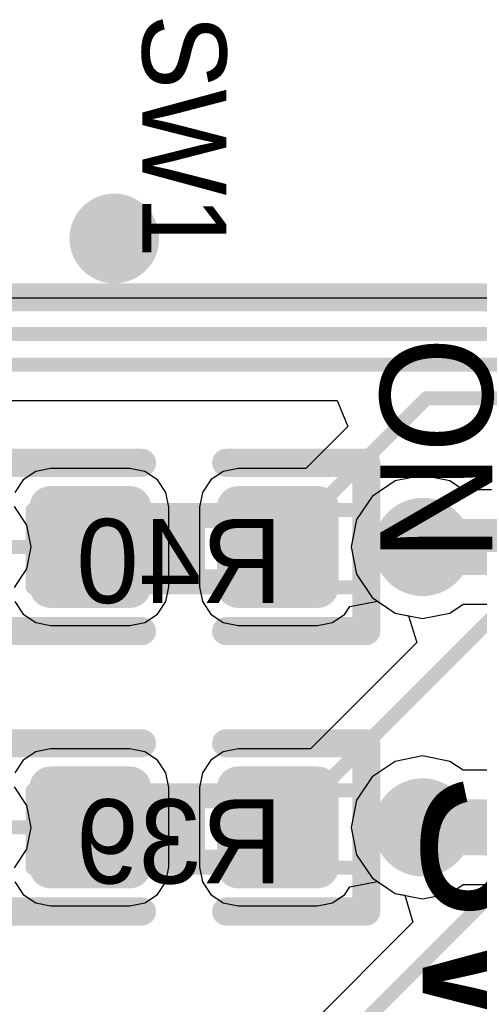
# Model space of a CAD drawing. Header units: millimetres. Extents: x 1.4 to 10.4, y 0 to 10.9.
# Tile 35 of 177: x 3.966 to 4.13, y 3.802 to 4.153. Entities that reach past the tile are written whole.
import ezdxf

# ---------------------------------------------------------------- set-up
doc = ezdxf.new("R2010")
doc.units = ezdxf.units.MM
doc.header["$MEASUREMENT"] = 0
for name, color, linetype in [('BottomLayer', 5, 'Continuous'), ('BottomOverlay', 54, 'Continuous'), ('BottomPaste', 16, 'Continuous'), ('BottomSolder', 6, 'Continuous'), ('DrillDrawing', 1, 'Continuous'), ('DrillGuide', 244, 'Continuous'), ('InternalPlane1', 76, 'Continuous'), ('InternalPlane2', 16, 'Continuous'), ('Mechanical31', 56, 'Continuous'), ('Mechanical32', 56, 'Continuous'), ('MultiLayer', 9, 'Continuous'), ('TopLayer', 1, 'Continuous'), ('TopOverlay', 2, 'Continuous')]:
    doc.layers.add(name, color=color, linetype=linetype)

msp = doc.modelspace()

# ---------------------------------------------------------------- linework, layer by layer
at = {"layer": 'BottomLayer'}
for p, q in [((5.6907209, 4.0537449), (3.8392791, 4.0537449)), ((3.805, 4.0172551), (4.0795184, 4.0172551)), ((4.0795184, 4.0172551), (4.0833453, 4.0080163)), ((4.0833453, 4.0080163), (4.0683112, 3.9929822)), ((3.977251, 3.9929822), (3.9719667, 3.9919311)), ((4.0055974, 3.9929822), (3.977251, 3.9929822)), ((4.0108817, 3.9919311), (4.0055974, 3.9929822)), ((4.0441802, 3.9929822), (4.0388959, 3.9919311)), ((4.0683112, 3.9929822), (4.0441802, 3.9929822)), ((3.9674868, 3.9889378), (3.9644935, 3.984458)), ((3.9719667, 3.9919311), (3.9674868, 3.9889378)), ((4.0153616, 3.9889378), (4.0108817, 3.9919311)), ((4.0183549, 3.9844579), (4.0153616, 3.9889378)), ((4.034416, 3.9889378), (4.0314227, 3.9844579)), ((4.0388959, 3.9919311), (4.034416, 3.9889378)), ((4.019406, 3.9791736), (4.0183549, 3.9844579)), ((4.0314227, 3.9844579), (4.0303716, 3.9791736)), ((4.019406, 3.9508272), (4.019406, 3.9791736)), ((4.0303716, 3.9791736), (4.0303716, 3.9508272)), ((4.0183549, 3.9455429), (4.019406, 3.9508272)), ((4.0303716, 3.9508272), (4.0314227, 3.9455429)), ((3.9644935, 3.9455428), (3.9674868, 3.941063)), ((4.0153616, 3.941063), (4.0183549, 3.9455429)), ((4.0314227, 3.9455429), (4.034416, 3.941063)), ((4.0822908, 3.941063), (4.0840831, 3.9437454)), ((4.0840831, 3.9437454), (4.093891, 3.9456964)), ((4.093891, 3.9456964), (4.1002455, 3.9414505)), ((3.9674868, 3.941063), (3.9719667, 3.9380697)), ((4.0108817, 3.9380697), (4.0153616, 3.941063)), ((4.034416, 3.941063), (4.0388959, 3.9380697)), ((4.0778109, 3.9380697), (4.0822908, 3.941063)), ((4.1002455, 3.9414505), (4.105007, 3.9405034)), ((4.105007, 3.9405034), (4.1079099, 3.9309339)), ((3.9719667, 3.9380697), (3.977251, 3.9370186)), ((3.977251, 3.9370186), (4.0055974, 3.9370186)), ((4.0055974, 3.9370186), (4.0108817, 3.9380697)), ((4.0388959, 3.9380697), (4.0441802, 3.9370186)), ((4.0441802, 3.9370186), (4.0725266, 3.9370186)), ((4.0725266, 3.9370186), (4.0778109, 3.9380697)), ((4.1079099, 3.9309339), (4.0699582, 3.8929822)), ((3.9719667, 3.8919311), (3.9674868, 3.8889378)), ((3.977251, 3.8929822), (3.9719667, 3.8919311)), ((4.0055974, 3.8929822), (3.977251, 3.8929822)), ((4.0108817, 3.8919311), (4.0055974, 3.8929822)), ((4.0153616, 3.8889378), (4.0108817, 3.8919311)), ((4.0388959, 3.8919311), (4.034416, 3.8889378)), ((4.0441802, 3.8929822), (4.0388959, 3.8919311)), ((4.0699582, 3.8929822), (4.0441802, 3.8929822)), ((3.9674868, 3.8889378), (3.9644935, 3.884458)), ((4.0183549, 3.8844579), (4.0153616, 3.8889378)), ((4.034416, 3.8889378), (4.0314227, 3.8844579)), ((4.019406, 3.8791736), (4.0183549, 3.8844579)), ((4.0314227, 3.8844579), (4.0303716, 3.8791736)), ((4.019406, 3.8508272), (4.019406, 3.8791736)), ((4.0303716, 3.8791736), (4.0303716, 3.8508272)), ((4.0183549, 3.8455429), (4.019406, 3.8508272)), ((4.0303716, 3.8508272), (4.0314227, 3.8455429)), ((3.9644935, 3.8455428), (3.9674868, 3.841063)), ((4.0153616, 3.841063), (4.0183549, 3.8455429)), ((4.0314227, 3.8455429), (4.034416, 3.841063)), ((4.0840831, 3.8437454), (4.093891, 3.8456964)), ((4.093891, 3.8456964), (4.1002455, 3.8414505)), ((4.0822908, 3.841063), (4.0840831, 3.8437454)), ((4.1002455, 3.8414505), (4.1036333, 3.8407766)), ((3.9674868, 3.841063), (3.9719667, 3.8380697)), ((3.9719667, 3.8380697), (3.977251, 3.8370186)), ((4.0055974, 3.8370186), (4.0108817, 3.8380697)), ((4.0108817, 3.8380697), (4.0153616, 3.841063)), ((4.034416, 3.841063), (4.0388959, 3.8380697)), ((4.0388959, 3.8380697), (4.0441802, 3.8370186)), ((4.0725266, 3.8370186), (4.0778109, 3.8380697)), ((4.0778109, 3.8380697), (4.0822908, 3.841063)), ((4.1036333, 3.8407766), (4.1065362, 3.8312072)), ((3.977251, 3.8370186), (4.0055974, 3.8370186)), ((4.0441802, 3.8370186), (4.0725266, 3.8370186)), ((4.1065362, 3.8312072), (4.0683112, 3.7929822))]:
    msp.add_line(p, q, dxfattribs=at)
for points, const_width in [([(3.994, 4.075, 1), (4.006, 4.075, 1)], 0.012), ([(4.110103, 4.018, 1), (4.112603, 4.018, 1)], 0.0025), ([(4.110103, 4.018, 1), (4.112603, 4.018, 1)], 0.0025), ([(3.9754794, 3.9791736, 1), (3.9790226, 3.9791736, 1)], 0.0035433), ([(4.0038258, 3.9791736, 1), (4.007369, 3.9791736, 1)], 0.0035433), ([(4.0424086, 3.9791736, 1), (4.0459518, 3.9791736, 1)], 0.0035433), ([(4.070755, 3.9791736, 1), (4.0742982, 3.9791736, 1)], 0.0035433), ([(4.1025, 3.965, 1), (4.1175, 3.965, 1)], 0.015), ([(3.9901742, 3.9650004, 1), (3.9926742, 3.9650004, 1)], 0.0025), ([(4.0571034, 3.9650004, 1), (4.0596034, 3.9650004, 1)], 0.0025), ([(3.9754794, 3.9508272, 1), (3.9790226, 3.9508272, 1)], 0.0035433), ([(4.0038258, 3.9508272, 1), (4.007369, 3.9508272, 1)], 0.0035433), ([(4.0424086, 3.9508272, 1), (4.0459518, 3.9508272, 1)], 0.0035433), ([(4.070755, 3.9508272, 1), (4.0742982, 3.9508272, 1)], 0.0035433), ([(3.9754794, 3.8791736, 1), (3.9790226, 3.8791736, 1)], 0.0035433), ([(4.0038258, 3.8791736, 1), (4.007369, 3.8791736, 1)], 0.0035433), ([(4.0424086, 3.8791736, 1), (4.0459518, 3.8791736, 1)], 0.0035433), ([(4.070755, 3.8791736, 1), (4.0742982, 3.8791736, 1)], 0.0035433), ([(4.1025, 3.865, 1), (4.1175, 3.865, 1)], 0.015), ([(3.9901742, 3.8650004, 1), (3.9926742, 3.8650004, 1)], 0.0025), ([(4.0571034, 3.8650004, 1), (4.0596034, 3.8650004, 1)], 0.0025), ([(4.0587504, 3.8650004, 1), (4.0612504, 3.8650004, 1)], 0.0025), ([(4.0587504, 3.8650004, 1), (4.0612504, 3.8650004, 1)], 0.0025), ([(3.9754794, 3.8508272, 1), (3.9790226, 3.8508272, 1)], 0.0035433), ([(4.0038258, 3.8508272, 1), (4.007369, 3.8508272, 1)], 0.0035433), ([(4.0424086, 3.8508272, 1), (4.0459518, 3.8508272, 1)], 0.0035433), ([(4.070755, 3.8508272, 1), (4.0742982, 3.8508272, 1)], 0.0035433)]:
    msp.add_lwpolyline(points, format="xyb", close=True, dxfattribs=dict(at, const_width=const_width))
at = {"layer": 'BottomLayer', "const_width": 0.005}
for points in [[(3.834, 4.041), (5.696, 4.041)], [(3.805, 4.03), (5.705, 4.03)], [(4.0583534, 3.9650004), (4.111353, 4.018)], [(4.111353, 4.018), (5.713, 4.018)], [(4.0600004, 3.8650004), (4.202, 4.007)], [(3.9500004, 3.9650004), (3.9914242, 3.9650004)], [(3.9500004, 3.8650004), (3.9914242, 3.8650004)], [(4.0583534, 3.7650004), (4.16, 3.866647)], [(4.0583534, 3.8650004), (4.0600004, 3.8650004)]]:
    msp.add_lwpolyline(points, dxfattribs=at)
at = {"layer": 'BottomLayer'}
for points in [[(3.977251, 3.9472839), (4.0055974, 3.9472839), (3.977251, 3.9827169), (4.0055974, 3.9827169)], [(4.0441802, 3.9472839), (4.0725266, 3.9472839), (4.0441802, 3.9827169), (4.0725266, 3.9827169)], [(3.9737077, 3.9508272), (4.0091407, 3.9508272), (3.9737077, 3.9791736), (4.0091407, 3.9791736)], [(4.0406369, 3.9508272), (4.0760699, 3.9508272), (4.0406369, 3.9791736), (4.0760699, 3.9791736)], [(3.977251, 3.8472839), (4.0055974, 3.8472839), (3.977251, 3.8827169), (4.0055974, 3.8827169)], [(4.0441802, 3.8472839), (4.0725266, 3.8472839), (4.0441802, 3.8827169), (4.0725266, 3.8827169)], [(3.9737077, 3.8508272), (4.0091407, 3.8508272), (3.9737077, 3.8791736), (4.0091407, 3.8791736)], [(4.0406369, 3.8508272), (4.0760699, 3.8508272), (4.0406369, 3.8791736), (4.0760699, 3.8791736)]]:
    msp.add_solid(points, dxfattribs=at)
at = {"layer": 'BottomOverlay', "const_width": 0.01}
for points in [[(3.9598888, 3.9950004), (4.0098888, 3.9950004)], [(4.0398888, 3.9950004), (4.0898888, 3.9950004)], [(4.0898888, 3.9350004), (4.0898888, 3.9950004)], [(3.9598888, 3.9350004), (4.0098888, 3.9350004)], [(4.0398888, 3.9350004), (4.0898888, 3.9350004)], [(3.9598888, 3.8950004), (4.0098888, 3.8950004)], [(4.0398888, 3.8950004), (4.0898888, 3.8950004)], [(4.0898888, 3.8350004), (4.0898888, 3.8950004)], [(3.9598888, 3.8350004), (4.0098888, 3.8350004)], [(4.0398888, 3.8350004), (4.0898888, 3.8350004)]]:
    msp.add_lwpolyline(points, dxfattribs=at)
at = {"layer": 'BottomOverlay', "const_width": 0.005}
for points in [[(4.0073888, 3.9950004, 1), (4.0123888, 3.9950004, 1)], [(4.0373888, 3.9950004, 1), (4.0423888, 3.9950004, 1)], [(4.0873888, 3.9950004, 1), (4.0923888, 3.9950004, 1)], [(4.0873888, 3.9950004, 1), (4.0923888, 3.9950004, 1)], [(4.0073888, 3.9350004, 1), (4.0123888, 3.9350004, 1)], [(4.0373888, 3.9350004, 1), (4.0423888, 3.9350004, 1)], [(4.0873888, 3.9350004, 1), (4.0923888, 3.9350004, 1)], [(4.0873888, 3.9350004, 1), (4.0923888, 3.9350004, 1)], [(4.0073888, 3.8950004, 1), (4.0123888, 3.8950004, 1)], [(4.0373888, 3.8950004, 1), (4.0423888, 3.8950004, 1)], [(4.0873888, 3.8950004, 1), (4.0923888, 3.8950004, 1)], [(4.0873888, 3.8950004, 1), (4.0923888, 3.8950004, 1)], [(4.0073888, 3.8350004, 1), (4.0123888, 3.8350004, 1)], [(4.0373888, 3.8350004, 1), (4.0423888, 3.8350004, 1)], [(4.0873888, 3.8350004, 1), (4.0923888, 3.8350004, 1)], [(4.0873888, 3.8350004, 1), (4.0923888, 3.8350004, 1)]]:
    msp.add_lwpolyline(points, format="xyb", close=True, dxfattribs=at)
at = {"layer": 'BottomPaste', "const_width": 0.0035433}
for points in [[(3.9754794, 3.9791736, 1), (3.9790226, 3.9791736, 1)], [(4.0038258, 3.9791736, 1), (4.007369, 3.9791736, 1)], [(4.0424086, 3.9791736, 1), (4.0459518, 3.9791736, 1)], [(4.070755, 3.9791736, 1), (4.0742982, 3.9791736, 1)], [(3.9754794, 3.9508272, 1), (3.9790226, 3.9508272, 1)], [(4.0038258, 3.9508272, 1), (4.007369, 3.9508272, 1)], [(4.0424086, 3.9508272, 1), (4.0459518, 3.9508272, 1)], [(4.070755, 3.9508272, 1), (4.0742982, 3.9508272, 1)], [(3.9754794, 3.8791736, 1), (3.9790226, 3.8791736, 1)], [(4.0038258, 3.8791736, 1), (4.007369, 3.8791736, 1)], [(4.0424086, 3.8791736, 1), (4.0459518, 3.8791736, 1)], [(4.070755, 3.8791736, 1), (4.0742982, 3.8791736, 1)], [(3.9754794, 3.8508272, 1), (3.9790226, 3.8508272, 1)], [(4.0038258, 3.8508272, 1), (4.007369, 3.8508272, 1)], [(4.0424086, 3.8508272, 1), (4.0459518, 3.8508272, 1)], [(4.070755, 3.8508272, 1), (4.0742982, 3.8508272, 1)]]:
    msp.add_lwpolyline(points, format="xyb", close=True, dxfattribs=at)
at = {"layer": 'BottomPaste'}
for points in [[(3.977251, 3.9472839), (4.0055974, 3.9472839), (3.977251, 3.9827169), (4.0055974, 3.9827169)], [(4.0441802, 3.9472839), (4.0725266, 3.9472839), (4.0441802, 3.9827169), (4.0725266, 3.9827169)], [(3.9737077, 3.9508272), (4.0091407, 3.9508272), (3.9737077, 3.9791736), (4.0091407, 3.9791736)], [(4.0406369, 3.9508272), (4.0760699, 3.9508272), (4.0406369, 3.9791736), (4.0760699, 3.9791736)], [(3.977251, 3.8472839), (4.0055974, 3.8472839), (3.977251, 3.8827169), (4.0055974, 3.8827169)], [(4.0441802, 3.8472839), (4.0725266, 3.8472839), (4.0441802, 3.8827169), (4.0725266, 3.8827169)], [(3.9737077, 3.8508272), (4.0091407, 3.8508272), (3.9737077, 3.8791736), (4.0091407, 3.8791736)], [(4.0406369, 3.8508272), (4.0760699, 3.8508272), (4.0406369, 3.8791736), (4.0760699, 3.8791736)]]:
    msp.add_solid(points, dxfattribs=at)
at = {"layer": 'BottomSolder', "const_width": 0.0075433}
for points in [[(3.9734794, 3.9791736, 1), (3.9810226, 3.9791736, 1)], [(4.0018258, 3.9791736, 1), (4.009369, 3.9791736, 1)], [(4.0404086, 3.9791736, 1), (4.0479518, 3.9791736, 1)], [(4.068755, 3.9791736, 1), (4.0762982, 3.9791736, 1)], [(3.9734794, 3.9508272, 1), (3.9810226, 3.9508272, 1)], [(4.0018258, 3.9508272, 1), (4.009369, 3.9508272, 1)], [(4.0404086, 3.9508272, 1), (4.0479518, 3.9508272, 1)], [(4.068755, 3.9508272, 1), (4.0762982, 3.9508272, 1)], [(3.9734794, 3.8791736, 1), (3.9810226, 3.8791736, 1)], [(4.0018258, 3.8791736, 1), (4.009369, 3.8791736, 1)], [(4.0404086, 3.8791736, 1), (4.0479518, 3.8791736, 1)], [(4.068755, 3.8791736, 1), (4.0762982, 3.8791736, 1)], [(3.9734794, 3.8508272, 1), (3.9810226, 3.8508272, 1)], [(4.0018258, 3.8508272, 1), (4.009369, 3.8508272, 1)], [(4.0404086, 3.8508272, 1), (4.0479518, 3.8508272, 1)], [(4.068755, 3.8508272, 1), (4.0762982, 3.8508272, 1)]]:
    msp.add_lwpolyline(points, format="xyb", close=True, dxfattribs=at)
at = {"layer": 'BottomSolder'}
for points in [[(3.977251, 3.9432839), (4.0055974, 3.9432839), (3.977251, 3.9867169), (4.0055974, 3.9867169)], [(4.0441802, 3.9432839), (4.0725266, 3.9432839), (4.0441802, 3.9867169), (4.0725266, 3.9867169)], [(3.9697077, 3.9508272), (4.0131407, 3.9508272), (3.9697077, 3.9791736), (4.0131407, 3.9791736)], [(4.0366369, 3.9508272), (4.0800699, 3.9508272), (4.0366369, 3.9791736), (4.0800699, 3.9791736)], [(3.977251, 3.8432839), (4.0055974, 3.8432839), (3.977251, 3.8867169), (4.0055974, 3.8867169)], [(4.0441802, 3.8432839), (4.0725266, 3.8432839), (4.0441802, 3.8867169), (4.0725266, 3.8867169)], [(3.9697077, 3.8508272), (4.0131407, 3.8508272), (3.9697077, 3.8791736), (4.0131407, 3.8791736)], [(4.0366369, 3.8508272), (4.0800699, 3.8508272), (4.0366369, 3.8791736), (4.0800699, 3.8791736)]]:
    msp.add_solid(points, dxfattribs=at)
at = {"layer": 'DrillDrawing'}
for points, const_width in [([(3.997, 4.075, 1), (4.003, 4.075, 1)], 0.006), ([(4.10625, 3.965, 1), (4.11375, 3.965, 1)], 0.0075), ([(4.10625, 3.865, 1), (4.11375, 3.865, 1)], 0.0075)]:
    msp.add_lwpolyline(points, format="xyb", close=True, dxfattribs=dict(at, const_width=const_width))
at = {"layer": 'DrillGuide'}
for points, const_width in [([(3.997, 4.075, 1), (4.003, 4.075, 1)], 0.006), ([(4.10625, 3.965, 1), (4.11375, 3.965, 1)], 0.0075), ([(4.10625, 3.865, 1), (4.11375, 3.865, 1)], 0.0075)]:
    msp.add_lwpolyline(points, format="xyb", close=True, dxfattribs=dict(at, const_width=const_width))
at = {"layer": 'InternalPlane1', "const_width": 0.0175}
for points in [[(4.10125, 3.965, 1), (4.11875, 3.965, 1)], [(4.10125, 3.865, 1), (4.11875, 3.865, 1)]]:
    msp.add_lwpolyline(points, format="xyb", close=True, dxfattribs=at)
at = {"layer": 'InternalPlane2', "const_width": 0.016}
msp.add_lwpolyline([(3.992, 4.075, 1), (4.008, 4.075, 1)], format="xyb", close=True, dxfattribs=at)
at = {"layer": 'MultiLayer'}
for points, const_width in [([(3.994, 4.075, 1), (4.006, 4.075, 1)], 0.012), ([(4.1025, 3.965, 1), (4.1175, 3.965, 1)], 0.015), ([(4.1025, 3.865, 1), (4.1175, 3.865, 1)], 0.015)]:
    msp.add_lwpolyline(points, format="xyb", close=True, dxfattribs=dict(at, const_width=const_width))
at = {"layer": 'TopLayer'}
for p, q in [((4.11, 3.9904898), (4.1002455, 3.9885495)), ((4.1197545, 3.9885495), (4.11, 3.9904898)), ((4.1002455, 3.9885495), (4.091976, 3.983024)), ((4.1244797, 3.9853922), (4.1197545, 3.9885495)), ((4.1345958, 3.9853922), (4.1244797, 3.9853922)), ((4.091976, 3.983024), (4.0864505, 3.9747545)), ((3.9688396, 3.9728036), (3.9644192, 3.9794192)), ((4.0864505, 3.9747545), (4.0845102, 3.965)), ((3.9703918, 3.965), (3.9688396, 3.9728036)), ((3.9688396, 3.9571964), (3.9703918, 3.965)), ((4.0845102, 3.965), (4.0864505, 3.9552455)), ((3.9644192, 3.9505808), (3.9688396, 3.9571964)), ((4.0864505, 3.9552455), (4.091976, 3.946976)), ((4.091976, 3.946976), (4.1002455, 3.9414505)), ((4.1197545, 3.9414505), (4.1244809, 3.9446086)), ((4.1244809, 3.9446086), (4.1345958, 3.9446086)), ((4.1002455, 3.9414505), (4.11, 3.9395102)), ((4.11, 3.9395102), (4.1197545, 3.9414505)), ((4.11, 3.8904898), (4.1002455, 3.8885495)), ((4.1197545, 3.8885495), (4.11, 3.8904898)), ((4.1002455, 3.8885495), (4.091976, 3.883024)), ((4.1244797, 3.8853922), (4.1197545, 3.8885495)), ((4.1345958, 3.8853922), (4.1244797, 3.8853922)), ((4.091976, 3.883024), (4.0864505, 3.8747545)), ((3.9688396, 3.8728036), (3.9644192, 3.8794192)), ((4.0864505, 3.8747545), (4.0845102, 3.865)), ((3.9703918, 3.865), (3.9688396, 3.8728036)), ((3.9688396, 3.8571964), (3.9703918, 3.865)), ((4.0845102, 3.865), (4.0864505, 3.8552455)), ((3.9644192, 3.8505808), (3.9688396, 3.8571964)), ((4.0864505, 3.8552455), (4.091976, 3.846976)), ((4.091976, 3.846976), (4.1002455, 3.8414505)), ((4.1002455, 3.8414505), (4.11, 3.8395102)), ((4.11, 3.8395102), (4.1197545, 3.8414505)), ((4.1197545, 3.8414505), (4.1244809, 3.8446086)), ((4.1244809, 3.8446086), (4.1345958, 3.8446086))]:
    msp.add_line(p, q, dxfattribs=at)
for points, const_width in [([(3.994, 4.075, 1), (4.006, 4.075, 1)], 0.012), ([(4.1025, 3.965, 1), (4.1175, 3.965, 1)], 0.015), ([(4.105, 3.965, 1), (4.115, 3.965, 1)], 0.01), ([(4.115, 3.965, 1), (4.125, 3.965, 1)], 0.01), ([(4.115, 3.965, 1), (4.125, 3.965, 1)], 0.01), ([(4.1150004, 3.9650004, 1), (4.1250004, 3.9650004, 1)], 0.01), ([(4.1150004, 3.9650004, 1), (4.1250004, 3.9650004, 1)], 0.01), ([(4.1025, 3.865, 1), (4.1175, 3.865, 1)], 0.015), ([(4.105, 3.865, 1), (4.115, 3.865, 1)], 0.01), ([(4.115, 3.865, 1), (4.125, 3.865, 1)], 0.01), ([(4.115, 3.865, 1), (4.125, 3.865, 1)], 0.01), ([(4.1150004, 3.8650004, 1), (4.1250004, 3.8650004, 1)], 0.01), ([(4.1150004, 3.8650004, 1), (4.1250004, 3.8650004, 1)], 0.01)]:
    msp.add_lwpolyline(points, format="xyb", close=True, dxfattribs=dict(at, const_width=const_width))
at = {"layer": 'TopLayer', "const_width": 0.02}
for points in [[(4.11, 3.965), (4.12, 3.965)], [(4.12, 3.965), (4.1200004, 3.9650004)], [(4.1200004, 3.9650004), (4.1874873, 3.9650004)], [(4.11, 3.865), (4.12, 3.865)], [(4.12, 3.865), (4.1200004, 3.8650004)], [(4.1200004, 3.8650004), (4.1874873, 3.8650004)]]:
    msp.add_lwpolyline(points, dxfattribs=at)
at = {"layer": 'TopOverlay'}
for points, const_width in [([(3.877251, 4.0539768), (4.1725266, 4.0539768)], 0.01), ([(3.9708337, 3.9506303), (3.9708337, 3.9781894)], 0.005), ([(3.9708337, 3.9781894), (4.0259518, 3.9781894)], 0.005), ([(3.9983927, 3.9506303), (3.9983927, 3.9781894)], 0.005), ([(4.0102038, 3.9781894), (4.0298888, 3.9781894)], 0.005), ([(4.0298888, 3.9506303), (4.0298888, 3.9781894)], 0.005), ([(4.0298888, 3.9781894), (4.0889439, 3.9781894)], 0.005), ([(4.0613849, 3.9506303), (4.0613849, 3.9781894)], 0.005), ([(4.0889439, 3.9506303), (4.0889439, 3.9781894)], 0.005), ([(3.9983927, 3.9742524), (4.0613849, 3.9742524)], 0.005), ([(3.9983927, 3.9545673), (4.0613849, 3.9545673)], 0.005), ([(3.9708337, 3.9506303), (4.0889439, 3.9506303)], 0.005), ([(3.9708337, 3.8781894), (4.0259518, 3.8781894)], 0.005), ([(3.9708337, 3.8506303), (3.9708337, 3.8781894)], 0.005), ([(3.9983927, 3.8506303), (3.9983927, 3.8781894)], 0.005), ([(4.0102038, 3.8781894), (4.0298888, 3.8781894)], 0.005), ([(4.0298888, 3.8781894), (4.0889439, 3.8781894)], 0.005), ([(4.0298888, 3.8506303), (4.0298888, 3.8781894)], 0.005), ([(4.0613849, 3.8506303), (4.0613849, 3.8781894)], 0.005), ([(4.0889439, 3.8506303), (4.0889439, 3.8781894)], 0.005), ([(3.9983927, 3.8742524), (4.0613849, 3.8742524)], 0.005), ([(3.9983927, 3.8545673), (4.0613849, 3.8545673)], 0.005), ([(3.9708337, 3.8506303), (4.0889439, 3.8506303)], 0.005)]:
    msp.add_lwpolyline(points, dxfattribs=dict(at, const_width=const_width))
at = {"layer": 'TopOverlay', "const_width": 0.0025}
for points in [[(3.9695837, 3.9781894, 1), (3.9720837, 3.9781894, 1)], [(3.9695837, 3.9781894, 1), (3.9720837, 3.9781894, 1)], [(3.9971427, 3.9781894, 1), (3.9996427, 3.9781894, 1)], [(4.0089538, 3.9781894, 1), (4.0114538, 3.9781894, 1)], [(4.0247018, 3.9781894, 1), (4.0272018, 3.9781894, 1)], [(4.0286388, 3.9781894, 1), (4.0311388, 3.9781894, 1)], [(4.0286388, 3.9781894, 1), (4.0311388, 3.9781894, 1)], [(4.0286388, 3.9781894, 1), (4.0311388, 3.9781894, 1)], [(4.0601349, 3.9781894, 1), (4.0626349, 3.9781894, 1)], [(4.0876939, 3.9781894, 1), (4.0901939, 3.9781894, 1)], [(4.0876939, 3.9781894, 1), (4.0901939, 3.9781894, 1)], [(3.9971427, 3.9742524, 1), (3.9996427, 3.9742524, 1)], [(4.0601349, 3.9742524, 1), (4.0626349, 3.9742524, 1)], [(3.9971427, 3.9545673, 1), (3.9996427, 3.9545673, 1)], [(4.0601349, 3.9545673, 1), (4.0626349, 3.9545673, 1)], [(3.9695837, 3.9506303, 1), (3.9720837, 3.9506303, 1)], [(3.9695837, 3.9506303, 1), (3.9720837, 3.9506303, 1)], [(3.9971427, 3.9506303, 1), (3.9996427, 3.9506303, 1)], [(4.0286388, 3.9506303, 1), (4.0311388, 3.9506303, 1)], [(4.0601349, 3.9506303, 1), (4.0626349, 3.9506303, 1)], [(4.0876939, 3.9506303, 1), (4.0901939, 3.9506303, 1)], [(4.0876939, 3.9506303, 1), (4.0901939, 3.9506303, 1)], [(3.9695837, 3.8781894, 1), (3.9720837, 3.8781894, 1)], [(3.9695837, 3.8781894, 1), (3.9720837, 3.8781894, 1)], [(3.9971427, 3.8781894, 1), (3.9996427, 3.8781894, 1)], [(4.0089538, 3.8781894, 1), (4.0114538, 3.8781894, 1)], [(4.0247018, 3.8781894, 1), (4.0272018, 3.8781894, 1)], [(4.0286388, 3.8781894, 1), (4.0311388, 3.8781894, 1)], [(4.0286388, 3.8781894, 1), (4.0311388, 3.8781894, 1)], [(4.0286388, 3.8781894, 1), (4.0311388, 3.8781894, 1)], [(4.0601349, 3.8781894, 1), (4.0626349, 3.8781894, 1)], [(4.0876939, 3.8781894, 1), (4.0901939, 3.8781894, 1)], [(4.0876939, 3.8781894, 1), (4.0901939, 3.8781894, 1)], [(3.9971427, 3.8742524, 1), (3.9996427, 3.8742524, 1)], [(4.0601349, 3.8742524, 1), (4.0626349, 3.8742524, 1)], [(3.9971427, 3.8545673, 1), (3.9996427, 3.8545673, 1)], [(4.0601349, 3.8545673, 1), (4.0626349, 3.8545673, 1)], [(3.9695837, 3.8506303, 1), (3.9720837, 3.8506303, 1)], [(3.9695837, 3.8506303, 1), (3.9720837, 3.8506303, 1)], [(3.9971427, 3.8506303, 1), (3.9996427, 3.8506303, 1)], [(4.0286388, 3.8506303, 1), (4.0311388, 3.8506303, 1)], [(4.0601349, 3.8506303, 1), (4.0626349, 3.8506303, 1)], [(4.0876939, 3.8506303, 1), (4.0901939, 3.8506303, 1)], [(4.0876939, 3.8506303, 1), (4.0901939, 3.8506303, 1)]]:
    msp.add_lwpolyline(points, format="xyb", close=True, dxfattribs=at)
at = {"layer": 'TopOverlay'}
for points in [[(3.9983927, 3.9742524), (3.9983927, 3.9545674), (4.0298887, 3.9742524), (4.0298887, 3.9545674)], [(3.9983927, 3.8742524), (3.9983927, 3.8545674), (4.0298887, 3.8742524), (4.0298887, 3.8545674)]]:
    msp.add_solid(points, dxfattribs=at)

# ---------------------------------------------------------------- texts
at = {"layer": 'Mechanical31'}
msp.add_text('SW1', height=0.06, rotation=270, dxfattribs=at).set_placement((4.11, 3.885))
at = {"layer": 'Mechanical32', "text_generation_flag": 2}
for s, p in [('R40', (4.06, 3.945)), ('R39', (4.06, 3.845))]:
    msp.add_text(s, height=0.03, rotation=360, dxfattribs=at).set_placement(p)
at = {"layer": 'TopOverlay'}
for s, height, p in [('SW1', 0.03, (4.01, 4.155)), ('ON', 0.04, (4.0948888, 4.0400004))]:
    msp.add_text(s, height=height, rotation=270, dxfattribs=at).set_placement(p)

doc.saveas('drawing.dxf')
